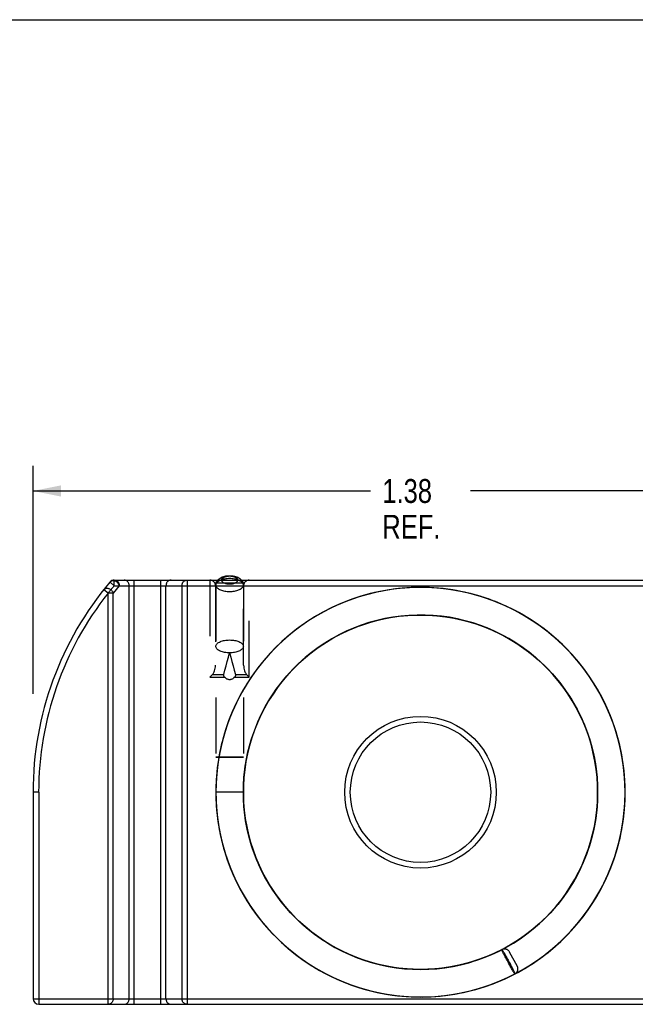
# Model space of a CAD drawing. Header units: inches. Extents: x 0 to 5.5, y 0 to 4.25.
# Tile 3 of 5: x 0.94 to 2.04, y 2.5 to 4.25. Entities that reach past the tile are written whole.
import ezdxf

# ---------------------------------------------------------------- set-up
doc = ezdxf.new("R2010")
doc.units = ezdxf.units.IN
doc.header["$LTSCALE"] = 0.3025
doc.header["$MEASUREMENT"] = 0
doc.linetypes.add('HIDDEN', pattern=[0.2, 0.1, -0.1])
doc.layers.get('0').update_dxf_attribs({"linetype": 'CONTINUOUS'})
doc.layers.add('DEFAULT_2', color=8, linetype='HIDDEN')
doc.styles.get("Standard").update_dxf_attribs({"font": 'txt', "width": 0.8})
doc.dimstyles.new('DIMSTYLE_1', dxfattribs={"dimtxt": 0.0425, "dimasz": 0.05, "dimexe": 0.18, "dimexo": 0.0625, "dimgap": 0.09, "dimtad": 0, "dimtih": 1, "dimtoh": 1, "dimzin": 4, "dimdsep": 46, "dimtxsty": 'Standard', "dimblk": '_FILLED', "dimblk1": '_FILLED', "dimblk2": '_FILLED', "dimcen": 0.09, "dimadec": 0, "dimazin": 0, "dimtfac": 1, "dimtofl": 0, "dimtmove": 0, "dimatfit": 3, "dimldrblk": '_FILLED', "dimfxl": 0, "dimtolj": 1, "dimtzin": 4, "dimarcsym": 0})

# ---------------------------------------------------------------- blocks, each defined once
blk = doc.blocks.new('_FILLED')
at = {"color": 0, "linetype": 'ByBlock'}
blk.add_solid([(0, 0), (-1, 0.2), (-1, -0.2)], dxfattribs=at)
blk = doc.blocks.new('*D')
at = {"color": 2, "linetype": 'CONTINUOUS'}
for p, q in [((0.9644, 3.0504), (0.9644, 3.4562)), ((2.3444, 3.2775), (2.3444, 3.4562)), ((0.9644, 3.4112), (1.5651, 3.4112)), ((2.3444, 3.4112), (1.7436, 3.4112)), ((2.3694, 3.2525), (2.5581, 3.2525)), ((2.5131, 3.2525), (2.5131, 2.9175)), ((2.5131, 2.4975), (2.5131, 2.7687)), ((2.306, 2.4975), (2.5581, 2.4975))]:
    blk.add_line(p, q, dxfattribs=at)
at = {"color": 2, "linetype": 'CONTINUOUS', "xscale": 0.05, "yscale": 0.05, "zscale": 0.05}
for p, rotation in [((0.9644, 3.4112), 180), ((2.5131, 3.2525), 90), ((2.5131, 2.4975), 270)]:
    blk.add_blockref('_FILLED', p, dxfattribs=dict(at, rotation=rotation))
blk.add_blockref('_FILLED', (2.3444, 3.4112), dxfattribs=at)
at = {"color": 2, "linetype": 'CONTINUOUS', "width": 0.8}
for s, p in [('1.38', (1.5864, 3.3899)), ('REF.', (1.5864, 3.3262)), ('.76', (2.4621, 2.8537)), ('REF.', (2.4451, 2.79))]:
    blk.add_text(s, height=0.0425, dxfattribs=at).set_placement(p)

msp = doc.modelspace()

# ---------------------------------------------------------------- linework, layer by layer
at = {"color": 7, "linetype": 'CONTINUOUS'}
for p, q in [((0, 4.25), (5.5, 4.25)), ((1.109, 3.2525), (2.3344, 3.2525)), ((1.118, 3.2425), (2.3444, 3.2425)), ((1.1356, 2.5075), (1.1356, 3.2425)), ((1.1446, 2.4975), (1.1446, 3.2525)), ((1.1922, 2.4975), (1.1922, 3.2525)), ((1.2011, 2.5075), (1.2011, 3.2425)), ((1.2296, 3.2425), (1.2296, 2.5075)), ((1.2386, 3.2525), (1.2386, 2.4975)), ((1.0982, 3.2293), (1.0903, 3.2355)), ((1.0982, 2.4975), (1.0982, 3.2293)), ((1.1071, 3.2293), (1.0982, 3.2293)), ((1.1071, 2.5075), (1.1071, 3.2293)), ((0.9644, 2.875), (0.9644, 2.5075)), ((0.9744, 2.875), (0.9644, 2.875)), ((0.9744, 2.875), (0.9744, 2.4975)), ((0.9644, 2.5075), (2.1908, 2.5075)), ((0.9744, 2.4975), (2.1998, 2.4975))]:
    msp.add_line(p, q, dxfattribs=at)
for points in [[(1.2932, 3.2525), (1.2943, 3.2537), (1.2957, 3.255), (1.2974, 3.2562), (1.2993, 3.2572), (1.3014, 3.2581), (1.3035, 3.2589), (1.3057, 3.2595), (1.3078, 3.2599), (1.31, 3.2602), (1.3122, 3.2604), (1.3144, 3.2604)], [(1.3144, 3.2604), (1.3165, 3.2604), (1.3186, 3.2602), (1.3208, 3.2599), (1.3229, 3.2595), (1.3249, 3.259), (1.327, 3.2583), (1.329, 3.2575), (1.3308, 3.2565), (1.3324, 3.2554), (1.3339, 3.2543), (1.3351, 3.2531), (1.3356, 3.2525)], [(1.118, 3.2425), (1.1177, 3.2435), (1.1173, 3.2444), (1.1168, 3.2454), (1.1162, 3.2463), (1.1156, 3.2472), (1.1148, 3.248), (1.114, 3.2487), (1.1131, 3.2494), (1.1122, 3.2499), (1.1112, 3.2504), (1.1102, 3.2508), (1.1092, 3.2511), (1.1081, 3.2513), (1.1071, 3.2514), (1.1062, 3.2513), (1.1052, 3.2512), (1.1043, 3.2509), (1.1035, 3.2506), (1.1027, 3.2501), (1.102, 3.2496), (1.1014, 3.249)], [(1.118, 3.2425), (1.1125, 3.236), (1.1071, 3.2293)], [(1.109, 3.2525), (1.1099, 3.2524), (1.1109, 3.2523), (1.1118, 3.252), (1.1126, 3.2516), (1.1135, 3.2512), (1.1143, 3.2506), (1.115, 3.2499), (1.1157, 3.2492), (1.1163, 3.2484), (1.1168, 3.2475), (1.1172, 3.2466), (1.1175, 3.2456), (1.1178, 3.2446), (1.1179, 3.2435), (1.118, 3.2425)], [(1.1356, 3.2425), (1.1356, 3.2435), (1.1354, 3.2446), (1.1352, 3.2456), (1.1349, 3.2466), (1.1344, 3.2475), (1.1339, 3.2484), (1.1333, 3.2492), (1.1327, 3.2499), (1.1319, 3.2506), (1.1311, 3.2512), (1.1303, 3.2516), (1.1294, 3.252), (1.1285, 3.2523), (1.1276, 3.2524), (1.1267, 3.2525)], [(1.2101, 3.2525), (1.2092, 3.2524), (1.2082, 3.2523), (1.2073, 3.252), (1.2065, 3.2516), (1.2056, 3.2512), (1.2048, 3.2506), (1.2041, 3.2499), (1.2034, 3.2492), (1.2028, 3.2484), (1.2023, 3.2475), (1.2019, 3.2466), (1.2016, 3.2456), (1.2013, 3.2446), (1.2012, 3.2435), (1.2011, 3.2425)], [(1.2296, 3.2425), (1.2297, 3.2435), (1.2298, 3.2446), (1.2301, 3.2456), (1.2304, 3.2466), (1.2308, 3.2475), (1.2313, 3.2484), (1.2319, 3.2492), (1.2326, 3.2499), (1.2333, 3.2506), (1.2341, 3.2512), (1.235, 3.2516), (1.2358, 3.252), (1.2367, 3.2523), (1.2377, 3.2524), (1.2386, 3.2525)], [(1.3144, 3.2593), (1.3131, 3.2593), (1.3118, 3.2592), (1.3105, 3.259), (1.3093, 3.2588), (1.3081, 3.2586), (1.3069, 3.2583), (1.3059, 3.258), (1.3048, 3.2576), (1.3039, 3.2572), (1.303, 3.2567), (1.3023, 3.2562), (1.3016, 3.2557), (1.3011, 3.2552), (1.3006, 3.2546), (1.3002, 3.254), (1.3, 3.2534), (1.2999, 3.2528), (1.2999, 3.2525)], [(1.3289, 3.2525), (1.3289, 3.2528), (1.3288, 3.2534), (1.3285, 3.254), (1.3282, 3.2546), (1.3277, 3.2552), (1.3272, 3.2557), (1.3265, 3.2562), (1.3257, 3.2567), (1.3249, 3.2572), (1.3239, 3.2576), (1.3229, 3.258), (1.3218, 3.2583), (1.3207, 3.2586), (1.3195, 3.2588), (1.3182, 3.259), (1.317, 3.2592), (1.3157, 3.2593), (1.3144, 3.2593)], [(1.0903, 3.2355), (1.0909, 3.2361), (1.0916, 3.2367), (1.0923, 3.2371), (1.0931, 3.2375), (1.0939, 3.2378), (1.0948, 3.238), (1.0957, 3.238), (1.0967, 3.238), (1.0977, 3.2379), (1.0987, 3.2377), (1.0996, 3.2374), (1.1006, 3.237), (1.1015, 3.2365), (1.1024, 3.2359), (1.1033, 3.2352), (1.1041, 3.2345), (1.1048, 3.2337), (1.1054, 3.2329), (1.106, 3.232), (1.1065, 3.2311), (1.1069, 3.2302), (1.1071, 3.2293)], [(1.1071, 2.5075), (1.1071, 2.5065), (1.1069, 2.5054), (1.1067, 2.5044), (1.1064, 2.5034), (1.1059, 2.5025), (1.1054, 2.5016), (1.1048, 2.5008), (1.1042, 2.5001), (1.1034, 2.4994), (1.1026, 2.4988), (1.1018, 2.4984), (1.1009, 2.498), (1.1, 2.4977), (1.0991, 2.4976), (1.0982, 2.4975)], [(1.1267, 2.4975), (1.1276, 2.4976), (1.1285, 2.4977), (1.1294, 2.498), (1.1303, 2.4984), (1.1311, 2.4988), (1.1319, 2.4994), (1.1327, 2.5001), (1.1333, 2.5008), (1.1339, 2.5016), (1.1344, 2.5025), (1.1349, 2.5034), (1.1352, 2.5044), (1.1354, 2.5054), (1.1356, 2.5065), (1.1356, 2.5075)], [(1.2011, 2.5075), (1.2012, 2.5065), (1.2013, 2.5054), (1.2016, 2.5044), (1.2019, 2.5034), (1.2023, 2.5025), (1.2028, 2.5016), (1.2034, 2.5008), (1.2041, 2.5001), (1.2048, 2.4994), (1.2056, 2.4988), (1.2065, 2.4984), (1.2073, 2.498), (1.2082, 2.4977), (1.2092, 2.4976), (1.2101, 2.4975)], [(1.2386, 2.4975), (1.2377, 2.4976), (1.2367, 2.4977), (1.2358, 2.498), (1.235, 2.4984), (1.2341, 2.4988), (1.2333, 2.4994), (1.2326, 2.5001), (1.2319, 2.5008), (1.2313, 2.5016), (1.2308, 2.5025), (1.2304, 2.5034), (1.2301, 2.5044), (1.2298, 2.5054), (1.2297, 2.5065), (1.2296, 2.5075)]]:
    msp.add_lwpolyline(points, dxfattribs=at)
for radius in [0.135, 0.125]:
    msp.add_circle((1.6544, 2.875), radius, dxfattribs=at)
for centre, radius, start, end in [((1.5433, 2.875), 0.579, 139.7649, 180), ((1.109, 3.2425), 0.01, 90, 139.7649), ((1.5433, 2.875), 0.569, 141.4848, 180), ((0.9744, 2.5075), 0.01, 180, 270)]:
    msp.add_arc(centre, radius, start, end, dxfattribs=at)
at = {"layer": 'DEFAULT_2', "color": 8, "linetype": 'HIDDEN'}
for p, q in [((1.1014, 3.249), (1.109, 3.2425)), ((1.109, 3.2425), (1.109, 3.2525)), ((1.109, 3.2425), (1.118, 3.2425)), ((1.2794, 3.2525), (1.2794, 3.08)), ((1.3405, 3.2472), (1.2882, 3.2472)), ((1.2894, 3.2425), (1.2894, 3.1014)), ((1.2899, 3.2437), (1.2899, 2.875)), ((1.3389, 3.2437), (1.3389, 2.875)), ((1.3394, 3.1014), (1.3394, 3.2425)), ((1.3494, 3.08), (1.3494, 3.2525)), ((1.7436, 3.2284), (1.7292, 3.2317)), ((1.7493, 3.2269), (1.7327, 3.231)), ((1.7605, 3.2237), (1.745, 3.2281)), ((1.7656, 3.2221), (1.7493, 3.2269)), ((1.7704, 3.2205), (1.7605, 3.2237)), ((1.7818, 3.2165), (1.7704, 3.2204)), ((1.7759, 3.2186), (1.7707, 3.2203)), ((1.791, 3.2129), (1.7759, 3.2186)), ((1.7861, 3.2148), (1.7818, 3.2165)), ((1.7976, 3.2102), (1.7877, 3.2142)), ((1.8059, 3.2065), (1.791, 3.2129)), ((1.8131, 3.2031), (1.7976, 3.2102)), ((1.8204, 3.1995), (1.8059, 3.2065)), ((1.8283, 3.1953), (1.8131, 3.2031)), ((1.8346, 3.1918), (1.8204, 3.1995)), ((1.8391, 3.1892), (1.8245, 3.1974)), ((1.8346, 3.1918), (1.825, 3.1971)), ((1.8431, 3.1868), (1.8283, 3.1953)), ((1.8485, 3.1835), (1.8346, 3.1918)), ((1.6988, 3.1874), (1.714, 3.1848)), ((1.714, 3.1848), (1.7291, 3.1815)), ((1.7317, 3.1809), (1.7175, 3.1841)), ((1.7222, 3.1831), (1.7372, 3.1794)), ((1.7291, 3.1815), (1.744, 3.1775)), ((1.7456, 3.177), (1.7317, 3.1809)), ((1.7372, 3.1794), (1.7519, 3.175)), ((1.744, 3.1775), (1.7586, 3.1728)), ((1.7538, 3.1743), (1.7456, 3.177)), ((1.7619, 3.1716), (1.7482, 3.1762)), ((1.7519, 3.175), (1.7665, 3.1699)), ((1.7594, 3.1725), (1.7554, 3.1738)), ((1.7586, 3.1728), (1.7731, 3.1673)), ((1.7729, 3.1674), (1.7594, 3.1725)), ((1.8535, 3.1803), (1.8391, 3.1892)), ((1.7754, 3.1664), (1.7619, 3.1716)), ((1.7665, 3.1699), (1.7808, 3.1641)), ((1.7862, 3.1616), (1.7729, 3.1674)), ((1.7752, 3.1664), (1.7872, 3.1612)), ((1.7887, 3.1605), (1.7754, 3.1664)), ((1.7808, 3.1641), (1.7947, 3.1576)), ((1.7993, 3.1553), (1.7862, 3.1616)), ((1.7872, 3.1612), (1.801, 3.1544)), ((1.8016, 3.154), (1.7887, 3.1605)), ((1.7947, 3.1576), (1.8084, 3.1504)), ((1.812, 3.1483), (1.7993, 3.1553)), ((1.801, 3.1544), (1.8143, 3.147)), ((1.8117, 3.1484), (1.8016, 3.154)), ((1.805, 3.1522), (1.8184, 3.1445)), ((1.8084, 3.1504), (1.8216, 3.1425)), ((1.8243, 3.1408), (1.812, 3.1483)), ((1.8143, 3.147), (1.8272, 3.139)), ((1.8184, 3.1445), (1.8314, 3.1362)), ((1.8227, 3.1419), (1.8355, 3.1333)), ((1.8364, 3.1327), (1.8243, 3.1408)), ((1.8272, 3.139), (1.8399, 3.1302)), ((1.8314, 3.1362), (1.8439, 3.1272)), ((1.848, 3.1241), (1.8355, 3.1333)), ((1.2841, 3.0847), (1.2794, 3.08)), ((1.2841, 3.0847), (1.304, 3.0847)), ((1.3248, 3.0847), (1.3447, 3.0847)), ((1.3447, 3.0847), (1.3494, 3.08)), ((1.2794, 3.08), (1.3054, 3.08)), ((1.3233, 3.08), (1.3494, 3.08)), ((1.2908, 2.9373), (1.2925, 2.9373)), ((1.2963, 2.9372), (1.2925, 2.9373)), ((1.3015, 2.9372), (1.2963, 2.9372)), ((1.2979, 2.9374), (1.3055, 2.9374)), ((1.3099, 2.9372), (1.3015, 2.9372)), ((1.3055, 2.9374), (1.3144, 2.9374)), ((1.3189, 2.9372), (1.3099, 2.9372)), ((1.3144, 2.9374), (1.3232, 2.9374)), ((1.3273, 2.9372), (1.3189, 2.9372)), ((1.3232, 2.9374), (1.3309, 2.9374)), ((1.3325, 2.9372), (1.3273, 2.9372)), ((1.3309, 2.9374), (1.3352, 2.9373)), ((1.3363, 2.9373), (1.3325, 2.9372)), ((1.3379, 2.9373), (1.3363, 2.9373)), ((2.0189, 2.8768), (2.0184, 2.894)), ((1.2902, 2.891), (1.2899, 2.8739)), ((1.2899, 2.8815), (1.29, 2.8654)), ((1.2899, 2.877), (1.2902, 2.8599)), ((1.3389, 2.875), (1.2899, 2.875)), ((1.29, 2.8847), (1.29, 2.8676)), ((1.3392, 2.8634), (1.3389, 2.8754)), ((1.3392, 2.8598), (1.3389, 2.875)), ((2.0189, 2.8739), (2.0185, 2.891)), ((2.0189, 2.8711), (2.0187, 2.8872)), ((2.0188, 2.8691), (2.0187, 2.8863)), ((1.3404, 2.8445), (1.3392, 2.86)), ((1.3422, 2.8292), (1.3404, 2.8446)), ((1.3448, 2.814), (1.3422, 2.8293)), ((1.3482, 2.799), (1.3448, 2.8141)), ((1.3523, 2.7841), (1.3482, 2.799)), ((1.3571, 2.7695), (1.3522, 2.7841)), ((1.3626, 2.7551), (1.357, 2.7695)), ((1.3688, 2.741), (1.3626, 2.7551)), ((1.3757, 2.7272), (1.3688, 2.741)), ((1.3832, 2.7137), (1.3756, 2.7272)), ((1.3914, 2.7007), (1.3832, 2.7138)), ((1.4002, 2.688), (1.3914, 2.7007)), ((1.4097, 2.6758), (1.4002, 2.6881)), ((1.4197, 2.6641), (1.4096, 2.6759)), ((1.4303, 2.6529), (1.4196, 2.6642)), ((1.366, 2.6521), (1.3768, 2.6388)), ((1.4414, 2.6422), (1.4302, 2.653)), ((1.3768, 2.6388), (1.3882, 2.626)), ((1.453, 2.6321), (1.4413, 2.6423)), ((1.4431, 2.6407), (1.4541, 2.6313)), ((1.4651, 2.6226), (1.4529, 2.6322)), ((1.4541, 2.6313), (1.4655, 2.6223)), ((1.469, 2.6197), (1.4568, 2.629)), ((1.3881, 2.6261), (1.4002, 2.6138)), ((1.4731, 2.6168), (1.4608, 2.6259)), ((1.4777, 2.6136), (1.465, 2.6227)), ((1.4655, 2.6223), (1.4773, 2.6139)), ((1.4817, 2.6109), (1.469, 2.6197)), ((1.486, 2.6082), (1.4731, 2.6168)), ((1.4773, 2.6139), (1.4796, 2.6124)), ((1.4907, 2.6053), (1.4775, 2.6137)), ((1.4948, 2.6028), (1.4817, 2.6109)), ((1.4821, 2.6108), (1.4894, 2.6061)), ((1.4992, 2.6003), (1.486, 2.6082)), ((1.4894, 2.6061), (1.5019, 2.5988)), ((1.5041, 2.5976), (1.4905, 2.6054)), ((1.5128, 2.5931), (1.4992, 2.6003)), ((1.5019, 2.5988), (1.5148, 2.5921)), ((1.5178, 2.5906), (1.5041, 2.5976)), ((1.5148, 2.5921), (1.5279, 2.5859)), ((1.5319, 2.5843), (1.5178, 2.5906)), ((1.5279, 2.5859), (1.5413, 2.5804)), ((1.5462, 2.5786), (1.5319, 2.5843)), ((1.5413, 2.5804), (1.555, 2.5756)), ((1.5608, 2.5737), (1.5462, 2.5786)), ((1.8025, 2.5876), (1.8017, 2.5891)), ((1.8022, 2.5904), (1.803, 2.589)), ((1.8033, 2.5859), (1.8025, 2.5876)), ((1.803, 2.589), (1.8039, 2.5875)), ((1.8042, 2.5841), (1.8033, 2.5859)), ((1.8039, 2.5875), (1.8049, 2.5858)), ((1.8052, 2.5822), (1.8042, 2.5841)), ((1.8049, 2.5858), (1.8059, 2.584)), ((1.8063, 2.5802), (1.8052, 2.5822)), ((1.8059, 2.584), (1.807, 2.582)), ((1.8074, 2.5781), (1.8063, 2.5802)), ((1.807, 2.582), (1.8081, 2.58)), ((1.8085, 2.5759), (1.8074, 2.5781)), ((1.8081, 2.58), (1.8092, 2.5779)), ((1.8092, 2.5779), (1.8104, 2.5758)), ((1.8126, 2.5907), (1.8267, 2.5654)), ((1.4581, 2.5679), (1.4719, 2.5595)), ((1.4675, 2.562), (1.4824, 2.5536)), ((1.555, 2.5756), (1.5688, 2.5713)), ((1.5756, 2.5695), (1.5608, 2.5737)), ((1.5907, 2.566), (1.5756, 2.5695)), ((1.8097, 2.5738), (1.8085, 2.5759)), ((1.8109, 2.5716), (1.8097, 2.5738)), ((1.8104, 2.5758), (1.8116, 2.5736)), ((1.812, 2.5695), (1.8109, 2.5716)), ((1.8116, 2.5736), (1.8127, 2.5715)), ((1.8132, 2.5674), (1.812, 2.5695)), ((1.8127, 2.5715), (1.8144, 2.5683)), ((1.8143, 2.5653), (1.8132, 2.5674)), ((1.8154, 2.5634), (1.8143, 2.5653)), ((1.8144, 2.5683), (1.8155, 2.5662)), ((1.8165, 2.5615), (1.8154, 2.5634)), ((1.8155, 2.5662), (1.8166, 2.5642)), ((1.8175, 2.5597), (1.8165, 2.5615)), ((1.8166, 2.5642), (1.8176, 2.5623)), ((1.8184, 2.5581), (1.8175, 2.5597)), ((1.8176, 2.5623), (1.8185, 2.5605)), ((1.8185, 2.5605), (1.8194, 2.5588)), ((1.8193, 2.5567), (1.8184, 2.5581)), ((1.8201, 2.5554), (1.8193, 2.5567)), ((1.8226, 2.5517), (1.8226, 2.5517)), ((1.8226, 2.5517), (1.8226, 2.5516)), ((1.6457, 2.5106), (1.6629, 2.5106)), ((1.6629, 2.5106), (1.68, 2.5114)), ((1.6799, 2.5114), (1.6971, 2.513)), ((1.6969, 2.513), (1.714, 2.5154))]:
    msp.add_line(p, q, dxfattribs=at)
for points in [[(1.3144, 3.2551), (1.3122, 3.2551), (1.31, 3.2549), (1.3079, 3.2547), (1.3058, 3.2544), (1.3038, 3.254), (1.3018, 3.2535), (1.3, 3.2529), (1.2983, 3.2523), (1.2967, 3.2516), (1.2952, 3.2508), (1.2939, 3.25), (1.2928, 3.2491), (1.2919, 3.2482), (1.2911, 3.2472), (1.2905, 3.2462), (1.2901, 3.2452), (1.2899, 3.2442), (1.2899, 3.2437)], [(1.2899, 3.2437), (1.29, 3.2451), (1.2902, 3.2466), (1.2907, 3.2481), (1.2913, 3.2496), (1.2921, 3.251), (1.2931, 3.2524), (1.2932, 3.2525)], [(1.2899, 3.2437), (1.2899, 3.2431), (1.2901, 3.2421), (1.2905, 3.2411), (1.2911, 3.2401), (1.2919, 3.2392), (1.2928, 3.2382), (1.2939, 3.2373), (1.2952, 3.2365), (1.2967, 3.2357), (1.2983, 3.235), (1.3, 3.2344), (1.3018, 3.2338), (1.3038, 3.2333), (1.3058, 3.2329), (1.3079, 3.2326), (1.31, 3.2324), (1.3122, 3.2322), (1.3144, 3.2322)], [(1.2999, 3.2525), (1.2999, 3.2522), (1.3, 3.2516), (1.3002, 3.251), (1.3006, 3.2504), (1.3011, 3.2498), (1.3016, 3.2493), (1.3023, 3.2488), (1.303, 3.2483), (1.3039, 3.2478), (1.3048, 3.2474), (1.3059, 3.247), (1.3069, 3.2467), (1.3081, 3.2464), (1.3093, 3.2461), (1.3105, 3.246), (1.3118, 3.2458), (1.3131, 3.2457), (1.3144, 3.2457)], [(1.3389, 3.2437), (1.3389, 3.2442), (1.3387, 3.2452), (1.3383, 3.2462), (1.3377, 3.2472), (1.3369, 3.2482), (1.336, 3.2491), (1.3348, 3.25), (1.3335, 3.2508), (1.3321, 3.2516), (1.3305, 3.2523), (1.3288, 3.2529), (1.327, 3.2535), (1.325, 3.254), (1.323, 3.2544), (1.3209, 3.2547), (1.3188, 3.2549), (1.3166, 3.2551), (1.3144, 3.2551)], [(1.3144, 3.2457), (1.3157, 3.2457), (1.317, 3.2458), (1.3182, 3.246), (1.3195, 3.2461), (1.3207, 3.2464), (1.3218, 3.2467), (1.3229, 3.247), (1.3239, 3.2474), (1.3249, 3.2478), (1.3257, 3.2483), (1.3265, 3.2488), (1.3272, 3.2493), (1.3277, 3.2498), (1.3282, 3.2504), (1.3285, 3.251), (1.3288, 3.2516), (1.3289, 3.2522), (1.3289, 3.2525)], [(1.3144, 3.2322), (1.3166, 3.2322), (1.3188, 3.2324), (1.3209, 3.2326), (1.323, 3.2329), (1.325, 3.2333), (1.327, 3.2338), (1.3288, 3.2344), (1.3305, 3.235), (1.3321, 3.2357), (1.3335, 3.2365), (1.3348, 3.2373), (1.336, 3.2382), (1.3369, 3.2392), (1.3377, 3.2401), (1.3383, 3.2411), (1.3387, 3.2421), (1.3389, 3.2431), (1.3389, 3.2437)], [(1.3356, 3.2525), (1.3361, 3.2519), (1.337, 3.2506), (1.3377, 3.2493), (1.3382, 3.2479), (1.3386, 3.2465), (1.3388, 3.2451), (1.3389, 3.2437)], [(2.0189, 2.8786), (2.0183, 2.8957), (2.0169, 2.9128), (2.0147, 2.9298), (2.0118, 2.9467), (2.008, 2.9634), (2.0034, 2.9799), (1.9981, 2.9962), (1.992, 3.0123), (1.9852, 3.028), (1.9777, 3.0434), (1.9694, 3.0584), (1.9604, 3.073), (1.9507, 3.0872), (1.9404, 3.1009), (1.9295, 3.1141), (1.9179, 3.1268), (1.9058, 3.1389), (1.8931, 3.1504), (1.8799, 3.1614), (1.8662, 3.1716), (1.852, 3.1813), (1.8374, 3.1902), (1.8224, 3.1985), (1.807, 3.206), (1.7912, 3.2128), (1.7752, 3.2189), (1.7589, 3.2242), (1.7423, 3.2287), (1.7256, 3.2325), (1.7087, 3.2354), (1.6917, 3.2376), (1.6746, 3.2389), (1.6575, 3.2395), (1.6403, 3.2392), (1.6232, 3.2382), (1.6062, 3.2363), (1.5892, 3.2336), (1.5724, 3.2302), (1.5558, 3.2259), (1.5394, 3.2209), (1.5233, 3.2151), (1.5074, 3.2086), (1.4919, 3.2013), (1.4767, 3.1933), (1.462, 3.1846), (1.4476, 3.1752), (1.4337, 3.1651), (1.4203, 3.1544), (1.4075, 3.1431), (1.3951, 3.1312), (1.3834, 3.1187), (1.3722, 3.1057), (1.3617, 3.0922), (1.3518, 3.0782), (1.3425, 3.0637)], [(1.825, 3.1971), (1.8106, 3.2043), (1.7958, 3.2109), (1.7808, 3.2169), (1.7655, 3.2222), (1.75, 3.2267), (1.7343, 3.2306), (1.7185, 3.2338), (1.7025, 3.2363), (1.6864, 3.2381), (1.6703, 3.2392), (1.6541, 3.2395), (1.638, 3.2391), (1.6218, 3.238), (1.6058, 3.2362), (1.5898, 3.2337), (1.574, 3.2305), (1.5583, 3.2266), (1.5428, 3.222), (1.5275, 3.2167), (1.5125, 3.2107), (1.4978, 3.2041), (1.4833, 3.1969), (1.4692, 3.189), (1.4555, 3.1804), (1.4421, 3.1713), (1.4292, 3.1616), (1.4167, 3.1514), (1.4047, 3.1405), (1.3932, 3.1292), (1.3822, 3.1174), (1.3717, 3.1051), (1.3618, 3.0923), (1.3524, 3.0791), (1.3437, 3.0655)], [(1.8245, 3.1974), (1.8092, 3.205), (1.7936, 3.2119), (1.7777, 3.218), (1.7615, 3.2234), (1.7451, 3.228), (1.7285, 3.2319), (1.7117, 3.235), (1.6948, 3.2373), (1.6778, 3.2387), (1.6607, 3.2394), (1.6437, 3.2393), (1.6267, 3.2384), (1.6097, 3.2367), (1.5928, 3.2343), (1.5761, 3.231), (1.5595, 3.2269), (1.5431, 3.2221), (1.527, 3.2165), (1.5112, 3.2102), (1.4957, 3.2031), (1.4805, 3.1953), (1.4657, 3.1869), (1.4513, 3.1777), (1.4374, 3.1678), (1.4239, 3.1574), (1.4109, 3.1463), (1.3985, 3.1346), (1.3867, 3.1223), (1.3754, 3.1095), (1.3647, 3.0962), (1.3547, 3.0824), (1.3453, 3.0682)], [(2.0187, 2.8863), (2.0178, 2.9034), (2.016, 2.9204), (2.0135, 2.9374), (2.0102, 2.9542), (2.006, 2.9709), (2.0012, 2.9873), (1.9955, 3.0035), (1.9891, 3.0194), (1.9819, 3.035), (1.974, 3.0502), (1.9654, 3.065), (1.9561, 3.0795), (1.9462, 3.0934), (1.9356, 3.1069), (1.9244, 3.1199), (1.9126, 3.1323), (1.9002, 3.1442), (1.8873, 3.1554), (1.8738, 3.1661), (1.8599, 3.1761), (1.8455, 3.1854), (1.8307, 3.194), (1.8155, 3.202), (1.7999, 3.2092), (1.784, 3.2157), (1.7679, 3.2214), (1.7515, 3.2263), (1.7348, 3.2305), (1.718, 3.2339), (1.7011, 3.2365), (1.684, 3.2383), (1.6669, 3.2393), (1.6498, 3.2395), (1.6326, 3.2388), (1.6155, 3.2374), (1.5985, 3.2352), (1.5817, 3.2322), (1.5649, 3.2284), (1.5484, 3.2238), (1.5321, 3.2184), (1.5161, 3.2123), (1.5004, 3.2054), (1.485, 3.1978), (1.4701, 3.1895), (1.4555, 3.1804), (1.4413, 3.1707), (1.4277, 3.1604), (1.4145, 3.1494), (1.4018, 3.1378), (1.3898, 3.1257), (1.3783, 3.1129), (1.3674, 3.0997), (1.3571, 3.0859), (1.3475, 3.0717)], [(1.339, 2.8652), (1.3389, 2.8806), (1.3396, 2.896), (1.341, 2.9113), (1.3431, 2.9266), (1.346, 2.9417), (1.3496, 2.9567), (1.354, 2.9715), (1.3591, 2.986), (1.3648, 3.0003), (1.3713, 3.0143), (1.3784, 3.0279), (1.3862, 3.0412), (1.3947, 3.0541), (1.4037, 3.0666), (1.4134, 3.0786), (1.4236, 3.0901), (1.4344, 3.1011), (1.4457, 3.1116), (1.4575, 3.1215), (1.4697, 3.1308), (1.4824, 3.1395), (1.4955, 3.1476), (1.509, 3.155), (1.5229, 3.1618), (1.537, 3.1679), (1.5515, 3.1732), (1.5661, 3.1779), (1.581, 3.1819), (1.5961, 3.1851), (1.6113, 3.1875), (1.6266, 3.1893), (1.642, 3.1903), (1.6574, 3.1905), (1.6728, 3.19), (1.6881, 3.1887), (1.7034, 3.1867), (1.7186, 3.1839), (1.7336, 3.1804), (1.7484, 3.1762), (1.763, 3.1712), (1.7773, 3.1656), (1.7913, 3.1592), (1.805, 3.1522)], [(1.3389, 2.8754), (1.3393, 2.8908), (1.3404, 2.9062), (1.3423, 2.9215), (1.345, 2.9367), (1.3484, 2.9517), (1.3525, 2.9666), (1.3573, 2.9812), (1.3628, 2.9956), (1.3691, 3.0097), (1.376, 3.0235), (1.3836, 3.0369), (1.3918, 3.0499), (1.4007, 3.0626), (1.4102, 3.0747), (1.4202, 3.0864), (1.4308, 3.0976), (1.442, 3.1083), (1.4536, 3.1184), (1.4657, 3.1279), (1.4783, 3.1368), (1.4913, 3.1451), (1.5047, 3.1527), (1.5185, 3.1597), (1.5325, 3.166), (1.5469, 3.1716), (1.5615, 3.1765), (1.5764, 3.1807), (1.5914, 3.1841), (1.6066, 3.1869), (1.6219, 3.1888), (1.6373, 3.19), (1.6527, 3.1905), (1.6681, 3.1902), (1.6835, 3.1892), (1.6988, 3.1874)], [(1.3389, 2.8702), (1.3391, 2.8856), (1.34, 2.901), (1.3416, 2.9163), (1.344, 2.9315), (1.3471, 2.9466), (1.351, 2.9615), (1.3556, 2.9762), (1.3609, 2.9907), (1.3669, 3.0049), (1.3735, 3.0188), (1.3809, 3.0323), (1.3889, 3.0455), (1.3975, 3.0582), (1.4068, 3.0705), (1.4166, 3.0824), (1.427, 3.0938), (1.438, 3.1046), (1.4495, 3.1149), (1.4614, 3.1246), (1.4738, 3.1337), (1.4867, 3.1422), (1.4999, 3.1501), (1.5135, 3.1573), (1.5275, 3.1638), (1.5417, 3.1697), (1.5562, 3.1748), (1.571, 3.1793), (1.5859, 3.183), (1.6011, 3.186), (1.6163, 3.1882), (1.6316, 3.1897), (1.647, 3.1904), (1.6624, 3.1904), (1.6778, 3.1896), (1.6931, 3.1881), (1.7084, 3.1858), (1.7235, 3.1828), (1.7384, 3.1791), (1.7532, 3.1746), (1.7677, 3.1695), (1.7819, 3.1636), (1.7958, 3.157), (1.8094, 3.1498), (1.8227, 3.1419)], [(1.7482, 3.1762), (1.7342, 3.1802), (1.7202, 3.1836), (1.7059, 3.1863), (1.6916, 3.1883), (1.6771, 3.1897), (1.6627, 3.1904), (1.6482, 3.1904), (1.6337, 3.1898), (1.6193, 3.1885), (1.6049, 3.1866), (1.5907, 3.184), (1.5766, 3.1807), (1.5626, 3.1769), (1.5488, 3.1723), (1.5353, 3.1672), (1.522, 3.1614), (1.509, 3.155), (1.4963, 3.148), (1.4839, 3.1405), (1.4719, 3.1324), (1.4603, 3.1237), (1.4491, 3.1146), (1.4383, 3.1049), (1.428, 3.0947), (1.4181, 3.0841), (1.4088, 3.073), (1.3999, 3.0616), (1.3917, 3.0497), (1.3839, 3.0374), (1.3767, 3.0248), (1.3702, 3.0119), (1.3642, 2.9987), (1.3588, 2.9853), (1.354, 2.9716), (1.3499, 2.9577), (1.3464, 2.9436), (1.3436, 2.9294), (1.3414, 2.9151), (1.3399, 2.9007), (1.3391, 2.8862)], [(2.0185, 2.891), (2.0174, 2.908), (2.0154, 2.9249), (2.0127, 2.9418), (2.0092, 2.9585), (2.0049, 2.975), (1.9998, 2.9912), (1.994, 3.0073), (1.9875, 3.023), (1.9802, 3.0384), (1.9722, 3.0535), (1.9635, 3.0682), (1.9541, 3.0824), (1.9441, 3.0962), (1.9334, 3.1095), (1.9221, 3.1223), (1.9103, 3.1346), (1.8978, 3.1463), (1.8849, 3.1574), (1.8714, 3.1678), (1.8575, 3.1777), (1.8431, 3.1868)], [(2.0187, 2.8872), (2.0178, 2.9034), (2.0162, 2.9194), (2.0138, 2.9354), (2.0108, 2.9513), (2.0071, 2.967), (2.0026, 2.9826), (1.9975, 2.9979), (1.9917, 3.013), (1.9853, 3.0278), (1.9782, 3.0423), (1.9705, 3.0565), (1.9621, 3.0704), (1.9531, 3.0838), (1.9436, 3.0969), (1.9335, 3.1095), (1.9228, 3.1216), (1.9116, 3.1333), (1.8999, 3.1444), (1.8877, 3.155), (1.8751, 3.1651), (1.862, 3.1746), (1.8485, 3.1835)], [(2.0184, 2.894), (2.0171, 2.9111), (2.015, 2.9281), (2.0121, 2.945), (2.0084, 2.9617), (2.0039, 2.9783), (1.9987, 2.9946), (1.9927, 3.0107), (1.9859, 3.0264), (1.9784, 3.0419), (1.9702, 3.0569), (1.9613, 3.0716), (1.9518, 3.0858), (1.9415, 3.0995), (1.9306, 3.1128), (1.9191, 3.1255), (1.9071, 3.1377), (1.8944, 3.1493), (1.8813, 3.1603), (1.8676, 3.1706), (1.8535, 3.1803)], [(1.2899, 3.1345), (1.29, 3.1356), (1.2903, 3.1366), (1.2908, 3.1377), (1.2915, 3.1387), (1.2925, 3.1396), (1.2936, 3.1406), (1.2948, 3.1414), (1.2963, 3.1422), (1.2979, 3.143), (1.2996, 3.1437), (1.3015, 3.1443), (1.3035, 3.1448), (1.3055, 3.1452), (1.3077, 3.1455), (1.3099, 3.1458), (1.3121, 3.1459), (1.3144, 3.146)], [(1.3144, 3.146), (1.3166, 3.1459), (1.3189, 3.1458), (1.3211, 3.1455), (1.3232, 3.1452), (1.3253, 3.1448), (1.3273, 3.1443), (1.3291, 3.1437), (1.3309, 3.143), (1.3325, 3.1422), (1.3339, 3.1414), (1.3352, 3.1406), (1.3363, 3.1396), (1.3372, 3.1387), (1.3379, 3.1377), (1.3385, 3.1366), (1.3388, 3.1356), (1.3389, 3.1345)], [(1.8216, 3.1425), (1.8345, 3.134), (1.847, 3.1249)], [(1.3144, 3.1231), (1.3121, 3.1231), (1.3099, 3.1232), (1.3077, 3.1235), (1.3055, 3.1238), (1.3035, 3.1243), (1.3015, 3.1248), (1.2996, 3.1254), (1.2979, 3.126), (1.2963, 3.1268), (1.2948, 3.1276), (1.2936, 3.1285), (1.2925, 3.1294), (1.2915, 3.1304), (1.2908, 3.1314), (1.2903, 3.1324), (1.29, 3.1335), (1.2899, 3.1345)], [(1.304, 3.0847), (1.3059, 3.0922), (1.308, 3.0999), (1.3101, 3.1077), (1.3123, 3.1154), (1.3144, 3.1231)], [(1.3389, 3.1345), (1.3388, 3.1335), (1.3385, 3.1324), (1.3379, 3.1314), (1.3372, 3.1304), (1.3363, 3.1294), (1.3352, 3.1285), (1.3339, 3.1276), (1.3325, 3.1268), (1.3309, 3.126), (1.3291, 3.1254), (1.3273, 3.1248), (1.3253, 3.1243), (1.3232, 3.1238), (1.3211, 3.1235), (1.3189, 3.1232), (1.3166, 3.1231), (1.3144, 3.1231)], [(1.3144, 3.1231), (1.3165, 3.1154), (1.3186, 3.1077), (1.3208, 3.0999), (1.3228, 3.0922), (1.3248, 3.0847)], [(1.8439, 3.1272), (1.856, 3.1177), (1.8676, 3.1076), (1.8787, 3.0969), (1.8892, 3.0857), (1.8992, 3.0739), (1.9087, 3.0618), (1.9175, 3.0491), (1.9257, 3.0361), (1.9332, 3.0226), (1.9401, 3.0089), (1.9463, 2.9948), (1.9518, 2.9804), (1.9566, 2.9657), (1.9606, 2.9509), (1.964, 2.9358), (1.9666, 2.9206), (1.9684, 2.9053), (1.9695, 2.89), (1.9699, 2.8746), (1.9695, 2.8592), (1.9683, 2.8438), (1.9664, 2.8285), (1.9638, 2.8134), (1.9604, 2.7983), (1.9563, 2.7835), (1.9515, 2.7689), (1.946, 2.7545), (1.9397, 2.7404), (1.9328, 2.7266), (1.9252, 2.7132), (1.917, 2.7002), (1.9082, 2.6876), (1.8987, 2.6754), (1.8887, 2.6637), (1.8781, 2.6525), (1.867, 2.6419), (1.8553, 2.6318), (1.8432, 2.6223), (1.8307, 2.6133), (1.8177, 2.605), (1.8043, 2.5974), (1.7906, 2.5904), (1.7765, 2.5841), (1.7622, 2.5785), (1.7476, 2.5736), (1.7328, 2.5694), (1.7178, 2.5659), (1.7026, 2.5632), (1.6873, 2.5612), (1.672, 2.56), (1.6566, 2.5595), (1.6412, 2.5598), (1.6258, 2.5608), (1.6105, 2.5626), (1.5953, 2.5651), (1.5802, 2.5683), (1.5654, 2.5723), (1.5507, 2.577), (1.5363, 2.5824), (1.5221, 2.5886), (1.5083, 2.5954), (1.4948, 2.6028)], [(1.8479, 3.1242), (1.8598, 3.1144), (1.8713, 3.1041), (1.8822, 3.0933), (1.8926, 3.0819), (1.9024, 3.07), (1.9116, 3.0577), (1.9202, 3.0449), (1.9282, 3.0317), (1.9355, 3.0182), (1.9422, 3.0043), (1.9481, 2.9901), (1.9534, 2.9756), (1.958, 2.9609), (1.9618, 2.946), (1.9649, 2.9309), (1.9673, 2.9157), (1.9689, 2.9003), (1.9697, 2.885), (1.9698, 2.8696), (1.9692, 2.8542), (1.9678, 2.8388), (1.9657, 2.8236), (1.9628, 2.8084), (1.9592, 2.7935), (1.9548, 2.7787), (1.9498, 2.7641), (1.944, 2.7498), (1.9375, 2.7359), (1.9304, 2.7222), (1.9226, 2.7089), (1.9142, 2.696), (1.9052, 2.6835), (1.8955, 2.6715), (1.8853, 2.66), (1.8745, 2.649), (1.8632, 2.6385), (1.8514, 2.6286), (1.8392, 2.6193), (1.8265, 2.6106), (1.8134, 2.6025), (1.7999, 2.595), (1.786, 2.5883), (1.7719, 2.5822), (1.7575, 2.5768), (1.7428, 2.5721), (1.7279, 2.5682), (1.7128, 2.565), (1.6976, 2.5625), (1.6823, 2.5607), (1.6669, 2.5597), (1.6515, 2.5595), (1.6361, 2.56), (1.6208, 2.5613), (1.6055, 2.5633), (1.5904, 2.5661), (1.5754, 2.5696), (1.5605, 2.5738), (1.546, 2.5787), (1.5316, 2.5844), (1.5176, 2.5907), (1.5039, 2.5977)], [(1.8399, 3.1302), (1.8521, 3.1209), (1.8639, 3.1109), (1.8751, 3.1004), (1.8859, 3.0894), (1.896, 3.0778), (1.9057, 3.0658), (1.9147, 3.0533), (1.9231, 3.0404), (1.9308, 3.0271), (1.9379, 3.0134), (1.9443, 2.9994), (1.9501, 2.9851), (1.9551, 2.9705), (1.9594, 2.9557), (1.963, 2.9407), (1.9658, 2.9256), (1.9679, 2.9103), (1.9692, 2.895), (1.9699, 2.8796), (1.9697, 2.8642), (1.9688, 2.8488), (1.9671, 2.8335), (1.9647, 2.8183), (1.9616, 2.8032), (1.9577, 2.7883), (1.9531, 2.7736), (1.9478, 2.7591), (1.9418, 2.745), (1.9351, 2.7311), (1.9278, 2.7175), (1.9198, 2.7044), (1.9111, 2.6916), (1.9019, 2.6793), (1.892, 2.6675), (1.8816, 2.6561), (1.8707, 2.6453), (1.8592, 2.635), (1.8472, 2.6253), (1.8348, 2.6162), (1.822, 2.6077), (1.8087, 2.5998), (1.7951, 2.5926), (1.7812, 2.5861), (1.7669, 2.5802), (1.7524, 2.5751), (1.7376, 2.5707), (1.7227, 2.567), (1.7076, 2.564), (1.6923, 2.5618), (1.677, 2.5603), (1.6616, 2.5596), (1.6462, 2.5596), (1.6308, 2.5604), (1.6155, 2.5619), (1.6002, 2.5642), (1.5851, 2.5672), (1.5702, 2.5709), (1.5554, 2.5754), (1.5409, 2.5806), (1.5267, 2.5865), (1.5128, 2.5931)], [(1.5688, 2.5713), (1.5829, 2.5677), (1.597, 2.5648), (1.6113, 2.5624), (1.6257, 2.5608), (1.6402, 2.5598), (1.6547, 2.5595), (1.6692, 2.5598), (1.6836, 2.5609), (1.698, 2.5625), (1.7123, 2.5649), (1.7265, 2.5678), (1.7405, 2.5715), (1.7543, 2.5758), (1.768, 2.5807), (1.7814, 2.5862), (1.7945, 2.5923), (1.8073, 2.599), (1.8198, 2.6064), (1.832, 2.6142), (1.8438, 2.6227), (1.8552, 2.6316), (1.8661, 2.6411), (1.8766, 2.6511), (1.8867, 2.6615), (1.8962, 2.6724), (1.9053, 2.6837), (1.9138, 2.6954), (1.9218, 2.7075), (1.9292, 2.72), (1.936, 2.7328), (1.9422, 2.7458), (1.9479, 2.7592), (1.9529, 2.7728), (1.9572, 2.7866), (1.961, 2.8006), (1.9641, 2.8147), (1.9665, 2.829), (1.9683, 2.8434), (1.9694, 2.8579), (1.9699, 2.8723), (1.9697, 2.8868), (1.9688, 2.9013), (1.9672, 2.9157), (1.9651, 2.93), (1.9622, 2.9442), (1.9587, 2.9583), (1.9546, 2.9722), (1.9498, 2.9858), (1.9444, 2.9993), (1.9384, 3.0125), (1.9318, 3.0253), (1.9246, 3.0379), (1.9168, 3.0502), (1.9085, 3.062), (1.8996, 3.0735), (1.8903, 3.0845), (1.8804, 3.0951), (1.87, 3.1053), (1.8592, 3.1149), (1.848, 3.1241)], [(1.847, 3.1249), (1.8589, 3.1152), (1.8704, 3.1049), (1.8814, 3.0941), (1.8918, 3.0827), (1.9017, 3.0709), (1.911, 3.0586), (1.9196, 3.0458), (1.9277, 3.0327), (1.935, 3.0191), (1.9418, 3.0052), (1.9478, 2.991), (1.9531, 2.9766), (1.9577, 2.9618), (1.9616, 2.9469), (1.9647, 2.9318), (1.9671, 2.9166), (1.9688, 2.9013), (1.9697, 2.8859), (1.9699, 2.8704), (1.9693, 2.855), (1.9679, 2.8397), (1.9658, 2.8244), (1.963, 2.8092), (1.9594, 2.7942), (1.9551, 2.7794), (1.95, 2.7649), (1.9443, 2.7505), (1.9379, 2.7365), (1.9308, 2.7228), (1.923, 2.7095), (1.9146, 2.6966), (1.9056, 2.6841), (1.8959, 2.672), (1.8857, 2.6605), (1.875, 2.6494), (1.8637, 2.6389), (1.8519, 2.629), (1.8397, 2.6196), (1.827, 2.6109), (1.8138, 2.6028), (1.8004, 2.5953), (1.7865, 2.5885), (1.7724, 2.5824), (1.7579, 2.577), (1.7432, 2.5723), (1.7283, 2.5683), (1.7133, 2.565), (1.698, 2.5625), (1.6827, 2.5608), (1.6673, 2.5598), (1.6519, 2.5595), (1.6365, 2.56), (1.6211, 2.5613)], [(1.2841, 3.0847), (1.2849, 3.0856), (1.2856, 3.0867), (1.2864, 3.0879), (1.2871, 3.0895), (1.2878, 3.0912), (1.2884, 3.0933), (1.2889, 3.0956), (1.2893, 3.0984), (1.2894, 3.1014)], [(1.3054, 3.08), (1.305, 3.0806), (1.3046, 3.0811), (1.3043, 3.0816), (1.3041, 3.0822), (1.304, 3.0827), (1.3039, 3.0832), (1.3038, 3.0837), (1.3039, 3.0842), (1.304, 3.0847)], [(1.3248, 3.0847), (1.3249, 3.0842), (1.3249, 3.0837), (1.3249, 3.0832), (1.3248, 3.0827), (1.3247, 3.0822), (1.3245, 3.0817), (1.3242, 3.0811), (1.3238, 3.0806), (1.3233, 3.08)], [(1.3394, 3.1014), (1.3395, 3.0984), (1.3399, 3.0956), (1.3404, 3.0933), (1.341, 3.0912), (1.3416, 3.0895), (1.3424, 3.0879), (1.3431, 3.0867), (1.3439, 3.0856), (1.3447, 3.0847)], [(1.3475, 3.0717), (1.3386, 3.0571), (1.3304, 3.042), (1.3229, 3.0266), (1.3161, 3.0109), (1.3101, 2.9948), (1.3049, 2.9785), (1.3004, 2.9619), (1.2967, 2.9452), (1.2938, 2.9283), (1.2917, 2.9113), (1.2904, 2.8942), (1.2899, 2.877)], [(1.3453, 3.0682), (1.3366, 3.0535), (1.3286, 3.0385), (1.3213, 3.023), (1.3147, 3.0073), (1.3089, 2.9913), (1.3039, 2.975), (1.2996, 2.9585), (1.2961, 2.9418), (1.2933, 2.9249), (1.2914, 2.908), (1.2902, 2.891)], [(1.3144, 3.0752), (1.3135, 3.0753), (1.3126, 3.0754), (1.3116, 3.0757), (1.3107, 3.076), (1.3097, 3.0765), (1.3087, 3.0771), (1.3076, 3.0779), (1.3065, 3.0789), (1.3054, 3.08)], [(1.3233, 3.08), (1.3222, 3.0789), (1.3211, 3.0779), (1.3201, 3.0771), (1.3191, 3.0765), (1.3181, 3.076), (1.3171, 3.0757), (1.3162, 3.0754), (1.3153, 3.0753), (1.3144, 3.0752)], [(1.3437, 3.0655), (1.3355, 3.0516), (1.328, 3.0373), (1.3211, 3.0226), (1.3149, 3.0077), (1.3094, 2.9925), (1.3045, 2.9771), (1.3003, 2.9615), (1.2968, 2.9457), (1.294, 2.9298), (1.292, 2.9138), (1.2906, 2.8977), (1.2899, 2.8815)], [(1.3425, 3.0637), (1.334, 3.0488), (1.3262, 3.0336), (1.3191, 3.018), (1.3127, 3.002), (1.3071, 2.9858), (1.3023, 2.9694), (1.2983, 2.9527), (1.295, 2.9359), (1.2925, 2.9189), (1.2909, 2.9019), (1.29, 2.8847)], [(1.2925, 2.9373), (1.2908, 2.9373), (1.2903, 2.9373), (1.29, 2.9373), (1.2899, 2.9373)], [(1.2899, 2.9373), (1.29, 2.9373), (1.2903, 2.9373), (1.2908, 2.9373)], [(1.2925, 2.9373), (1.2963, 2.9374), (1.2979, 2.9374)], [(1.3352, 2.9373), (1.3372, 2.9373), (1.3379, 2.9373), (1.3385, 2.9373), (1.3388, 2.9373), (1.3389, 2.9373)], [(1.3389, 2.9373), (1.3388, 2.9373), (1.3385, 2.9373), (1.3379, 2.9373)], [(1.2899, 2.875), (1.2903, 2.8581), (1.2915, 2.841), (1.2935, 2.824), (1.2963, 2.8071), (1.2999, 2.7903), (1.3042, 2.7737), (1.3094, 2.7574), (1.3153, 2.7413), (1.322, 2.7255), (1.3294, 2.71), (1.3375, 2.6949), (1.3463, 2.6802), (1.3558, 2.6659), (1.366, 2.652)], [(1.3391, 2.8862), (1.3389, 2.8718), (1.3394, 2.8573), (1.3405, 2.8428), (1.3423, 2.8285), (1.3448, 2.8142), (1.3479, 2.8), (1.3517, 2.786), (1.3561, 2.7722), (1.3611, 2.7587), (1.3668, 2.7453), (1.373, 2.7322), (1.3799, 2.7195), (1.3873, 2.707), (1.3953, 2.695), (1.4038, 2.6833), (1.4129, 2.672), (1.4225, 2.6611), (1.4325, 2.6507), (1.4431, 2.6407)], [(1.4002, 2.6138), (1.4127, 2.6021), (1.4258, 2.591), (1.4395, 2.5806), (1.4535, 2.5708), (1.4681, 2.5617), (1.483, 2.5533), (1.4983, 2.5456), (1.514, 2.5386), (1.53, 2.5324), (1.5462, 2.5269), (1.5627, 2.5222), (1.5794, 2.5183), (1.5963, 2.5152), (1.6132, 2.5128), (1.6303, 2.5113), (1.6474, 2.5106), (1.6646, 2.5106), (1.6817, 2.5115), (1.6988, 2.5132), (1.7157, 2.5157), (1.7326, 2.519), (1.7492, 2.5231), (1.7657, 2.5279), (1.7819, 2.5335), (1.7978, 2.5399), (1.8134, 2.547), (1.8287, 2.5549), (1.8435, 2.5634), (1.858, 2.5726), (1.872, 2.5826), (1.8855, 2.5931), (1.8985, 2.6043), (1.9109, 2.6161), (1.9228, 2.6284), (1.9341, 2.6413), (1.9448, 2.6547), (1.9548, 2.6686), (1.9642, 2.683), (1.9729, 2.6978), (1.9809, 2.713), (1.9881, 2.7285), (1.9947, 2.7443), (2.0004, 2.7605), (2.0054, 2.7769), (2.0097, 2.7935), (2.0131, 2.8103), (2.0157, 2.8273), (2.0176, 2.8443), (2.0186, 2.8614), (2.0189, 2.8786)], [(1.714, 2.5154), (1.7309, 2.5186), (1.7476, 2.5226), (1.764, 2.5274), (1.7803, 2.5329), (1.7962, 2.5392), (1.8118, 2.5463), (1.8271, 2.554), (1.842, 2.5625), (1.8565, 2.5717), (1.8706, 2.5815), (1.8841, 2.592), (1.8972, 2.6031), (1.9097, 2.6148), (1.9216, 2.6271), (1.933, 2.64), (1.9438, 2.6534), (1.9539, 2.6672), (1.9633, 2.6815), (1.9721, 2.6963), (1.9801, 2.7114), (1.9874, 2.7269), (1.994, 2.7427), (1.9999, 2.7588), (2.005, 2.7752), (2.0093, 2.7918), (2.0128, 2.8086), (2.0155, 2.8255), (2.0174, 2.8426), (2.0186, 2.8597), (2.0189, 2.8768)], [(1.2899, 2.8739), (1.2903, 2.8569), (1.2916, 2.8399), (1.2936, 2.8229), (1.2965, 2.8061), (1.3001, 2.7894), (1.3045, 2.7729), (1.3096, 2.7567), (1.3155, 2.7407), (1.3222, 2.725), (1.3296, 2.7096), (1.3377, 2.6946), (1.3464, 2.68), (1.3559, 2.6658)], [(1.29, 2.8676), (1.2907, 2.8504), (1.2923, 2.8334), (1.2946, 2.8164), (1.2978, 2.7995), (1.3017, 2.7828), (1.3064, 2.7664), (1.3119, 2.7501), (1.3182, 2.7342), (1.3252, 2.7185), (1.3329, 2.7032), (1.3414, 2.6883), (1.3505, 2.6737), (1.3603, 2.6597), (1.3707, 2.6461), (1.3818, 2.633), (1.3935, 2.6204), (1.4058, 2.6085), (1.4186, 2.5971), (1.4319, 2.5863), (1.4457, 2.5761), (1.46, 2.5666), (1.4747, 2.5578), (1.4898, 2.5498), (1.5053, 2.5424), (1.5211, 2.5357), (1.5372, 2.5298), (1.5536, 2.5247), (1.5702, 2.5204), (1.5869, 2.5168), (1.6039, 2.514), (1.6209, 2.512), (1.638, 2.5109), (1.6552, 2.5105), (1.6723, 2.5109), (1.6894, 2.5122), (1.7064, 2.5142), (1.7233, 2.5171), (1.7401, 2.5207), (1.7567, 2.5251), (1.773, 2.5303), (1.7891, 2.5363), (1.8049, 2.543), (1.8203, 2.5504), (1.8354, 2.5586), (1.8501, 2.5675), (1.8643, 2.577), (1.8781, 2.5872), (1.8914, 2.5981), (1.9041, 2.6095), (1.9163, 2.6215), (1.928, 2.6341), (1.939, 2.6473), (1.9494, 2.6609), (1.9591, 2.675), (1.9682, 2.6896), (1.9766, 2.7045), (1.9842, 2.7199), (1.9912, 2.7356), (1.9973, 2.7516), (2.0028, 2.7678), (2.0074, 2.7843), (2.0113, 2.801), (2.0144, 2.8179), (2.0167, 2.8349), (2.0182, 2.852), (2.0188, 2.8691)], [(1.29, 2.8654), (1.2908, 2.8492), (1.2923, 2.8331), (1.2945, 2.8171), (1.2974, 2.8012), (1.3011, 2.7855), (1.3054, 2.7699), (1.3104, 2.7545), (1.316, 2.7394), (1.3224, 2.7245), (1.3294, 2.71), (1.337, 2.6957), (1.3453, 2.6818), (1.3542, 2.6683), (1.3636, 2.6552), (1.3736, 2.6425), (1.3842, 2.6303), (1.3953, 2.6186), (1.407, 2.6073), (1.4191, 2.5966), (1.4316, 2.5865), (1.4447, 2.5769), (1.4581, 2.5679)], [(1.2902, 2.8599), (1.2913, 2.8428), (1.2932, 2.8257), (1.2959, 2.8088), (1.2995, 2.792), (1.3038, 2.7754), (1.3088, 2.759), (1.3147, 2.7429), (1.3212, 2.7271), (1.3286, 2.7116), (1.3366, 2.6964), (1.3454, 2.6817), (1.3548, 2.6674), (1.3649, 2.6535), (1.3756, 2.6401), (1.387, 2.6273), (1.3989, 2.615), (1.4114, 2.6033), (1.4245, 2.5921), (1.4381, 2.5816), (1.4521, 2.5718), (1.4666, 2.5626), (1.4815, 2.5541), (1.4968, 2.5463), (1.5124, 2.5393), (1.5283, 2.533), (1.5446, 2.5274), (1.561, 2.5227), (1.5777, 2.5187), (1.5945, 2.5154), (1.6115, 2.513), (1.6286, 2.5114), (1.6458, 2.5106)], [(1.4568, 2.629), (1.445, 2.639), (1.4338, 2.6495), (1.423, 2.6605), (1.4128, 2.672), (1.4032, 2.6841), (1.3942, 2.6966), (1.3858, 2.7095), (1.378, 2.7228), (1.3709, 2.7365), (1.3645, 2.7505), (1.3588, 2.7648), (1.3537, 2.7793), (1.3494, 2.7941), (1.3458, 2.8091), (1.343, 2.8242), (1.3409, 2.8395), (1.3395, 2.8548), (1.3389, 2.8702)], [(1.4608, 2.6259), (1.4488, 2.6357), (1.4374, 2.646), (1.4265, 2.6568), (1.4161, 2.6682), (1.4063, 2.6801), (1.3971, 2.6924), (1.3885, 2.7052), (1.3805, 2.7184), (1.3732, 2.732), (1.3665, 2.7459), (1.3606, 2.7601), (1.3553, 2.7745), (1.3508, 2.7893), (1.3469, 2.8042), (1.3438, 2.8193), (1.3415, 2.8345), (1.3399, 2.8498), (1.339, 2.8652)], [(1.4719, 2.5595), (1.4861, 2.5517), (1.5006, 2.5445), (1.5154, 2.5381), (1.5304, 2.5322), (1.5457, 2.5271), (1.5613, 2.5226), (1.577, 2.5188), (1.5929, 2.5157), (1.6089, 2.5134), (1.6249, 2.5117), (1.6411, 2.5107), (1.6572, 2.5105), (1.6734, 2.511), (1.6895, 2.5122), (1.7056, 2.5141), (1.7215, 2.5167), (1.7373, 2.5201), (1.753, 2.5241), (1.7684, 2.5288), (1.7837, 2.5342), (1.7986, 2.5403), (1.8133, 2.547), (1.8277, 2.5544), (1.8418, 2.5624), (1.8555, 2.571), (1.8687, 2.5802), (1.8816, 2.59), (1.894, 2.6003), (1.9059, 2.6112), (1.9174, 2.6226), (1.9283, 2.6345), (1.9387, 2.6469), (1.9485, 2.6598), (1.9578, 2.673), (1.9665, 2.6867), (1.9745, 2.7007), (1.9819, 2.715), (1.9887, 2.7297), (1.9948, 2.7447), (2.0002, 2.7599), (2.005, 2.7753), (2.0091, 2.791), (2.0124, 2.8068), (2.0151, 2.8227), (2.0171, 2.8388), (2.0183, 2.8549), (2.0189, 2.8711)], [(1.7138, 2.5154), (1.7306, 2.5185), (1.7472, 2.5225), (1.7636, 2.5272), (1.7797, 2.5327), (1.7956, 2.539), (1.8112, 2.5459), (1.8264, 2.5536), (1.8412, 2.562), (1.8557, 2.5711), (1.8697, 2.5809), (1.8832, 2.5912), (1.8962, 2.6023), (1.9087, 2.6139), (1.9206, 2.6261), (1.932, 2.6388), (1.9427, 2.652), (1.9529, 2.6658), (1.9623, 2.68), (1.9711, 2.6946), (1.9792, 2.7096), (1.9866, 2.725), (1.9932, 2.7407), (1.9991, 2.7567), (2.0043, 2.7729), (2.0087, 2.7894), (2.0123, 2.8061), (2.0151, 2.8229), (2.0172, 2.8398), (2.0184, 2.8569), (2.0189, 2.8739)], [(1.4001, 2.6139), (1.4126, 2.6023), (1.4256, 2.5913), (1.4391, 2.5809), (1.4531, 2.5711), (1.4675, 2.562)], [(1.7993, 2.5947), (1.7993, 2.5947), (1.7994, 2.5946), (1.7995, 2.5945), (1.7997, 2.5943), (1.7999, 2.5941), (1.8001, 2.5938), (1.8003, 2.5935), (1.8005, 2.5931), (1.8008, 2.5926), (1.8011, 2.5921), (1.8015, 2.5916), (1.8018, 2.591), (1.8022, 2.5904)], [(1.8017, 2.5891), (1.801, 2.5905), (1.8007, 2.5911), (1.8005, 2.5917), (1.8002, 2.5922), (1.8, 2.5927), (1.7998, 2.5931), (1.7996, 2.5935), (1.7995, 2.5938), (1.7994, 2.5942), (1.7993, 2.5944), (1.7993, 2.5946), (1.7993, 2.5947)], [(1.6211, 2.5613), (1.6058, 2.5633), (1.5907, 2.566)], [(1.8194, 2.5588), (1.8201, 2.5572), (1.8205, 2.5565), (1.8208, 2.5559), (1.8211, 2.5553), (1.8214, 2.5547), (1.8216, 2.5541), (1.8218, 2.5537), (1.822, 2.5532), (1.8222, 2.5528), (1.8223, 2.5525), (1.8225, 2.5522), (1.8226, 2.5519), (1.8226, 2.5517)], [(1.4824, 2.5536), (1.4976, 2.5459), (1.5132, 2.539), (1.529, 2.5327), (1.5452, 2.5272), (1.5616, 2.5225), (1.5782, 2.5186), (1.5949, 2.5154), (1.6118, 2.513), (1.6288, 2.5114)], [(1.8226, 2.5516), (1.8225, 2.5516), (1.8224, 2.5517), (1.8223, 2.5519), (1.8222, 2.552), (1.822, 2.5523), (1.8218, 2.5526), (1.8216, 2.5529), (1.8213, 2.5533), (1.8211, 2.5537), (1.8208, 2.5542), (1.8204, 2.5548), (1.8201, 2.5554)]]:
    msp.add_lwpolyline(points, dxfattribs=at)
for centre, radius, start, end in [((1.5433, 2.875), 0.569, 139.7649, 141.4848), ((1.2794, 3.2425), 0.01, 0, 90), ((1.3494, 3.2425), 0.01, 90, 180), ((1.8039, 2.5859), 0.01, 29.0984, 117.3378), ((1.818, 2.5605), 0.01, 297.4819, 29.0983)]:
    msp.add_arc(centre, radius, start, end, dxfattribs=at)

# ---------------------------------------------------------------- dimensions: what is measured, and where the dimension line sits
at = {"color": 2, "linetype": 'CONTINUOUS'}
dim = msp.add_linear_dim(base=(2.5130680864, 2.497497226), p1=(2.3693840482, 3.252497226), p2=(2.3059583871, 2.497497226), angle=270, text='<>\\PREF.', dimstyle='DIMSTYLE_1', dxfattribs=at)
dim.commit()
dim.dimension.update_dxf_attribs({"geometry": '*D', "text_midpoint": (2.5130680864, 2.843122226), "dimtype": 160})
dim = msp.add_linear_dim(base=(2.3444, 3.4112), p1=(0.9644, 3.0504), p2=(2.3444, 3.2775), text='<>\\PREF.', dimstyle='DIMSTYLE_1', dxfattribs=at)
dim.commit()
dim.dimension.update_dxf_attribs({"geometry": '*D', "text_midpoint": (1.6544, 3.3793), "dimtype": 160})

doc.saveas('drawing.dxf')
